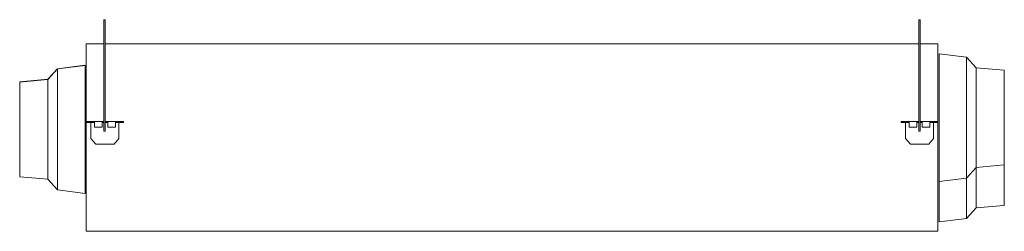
# Model space of a CAD drawing. Header units: millimetres. Extents: x -1020 to 1020, y -437 to 0.
import ezdxf

# ---------------------------------------------------------------- set-up
doc = ezdxf.new("R2010")
doc.units = ezdxf.units.MM

# ---------------------------------------------------------------- blocks, each defined once
blk = doc.blocks.new('RSen_57_ME_FB_ventilation - heat reclaim_ humidification and air processing_daikin - vkm50gbmv1 - heat reclaim ventilation_ humidification and air processing_daikin_lxwxh 2038x832x387 mm-2918248-back')
at = {"lineweight": 18}
for p, q in [((-845.5, 0), (-845.5, -230)), ((-845.5, 0), (-842.5, 0)), ((-842.5, -230), (-842.5, 0)), ((842.5, 0), (842.5, -230)), ((842.5, 0), (845.5, 0)), ((845.5, -230), (845.5, 0)), ((-842.5, -230), (-845.5, -230)), ((845.5, -230), (842.5, -230))]:
    blk.add_line(p, q, dxfattribs=at)
blk = doc.blocks.new('RSen_57_ME_FB_SOg - vkm50gbmv1 - SH_daikin_tbq - standard-2917892-back')
at = {"lineweight": 18}
for p, q in [((-882, -50), (-845.5, -50)), ((-882, -50), (-882, -437)), ((-842.5, -50), (842.5, -50)), ((845.5, -50), (882, -50)), ((882, -210), (882, -50)), ((941.6, -77.1), (884.4, -70.1)), ((884.4, -202.1), (884.4, -70.1)), ((961.6, -99.1), (941.6, -77.1)), ((941.6, -202.1), (941.6, -77.1)), ((-941.6, -101.1), (-961.6, -123.1)), ((-941, -101.7), (-961, -123.7)), ((-884.4, -94), (-941.6, -101.1)), ((-941.6, -101.1), (-941.6, -102.2)), ((-883.8, -94.6), (-941, -101.7)), ((-941, -101.7), (-941, -226.7)), ((-884.4, -94), (-884.4, -94.6)), ((-883.8, -94.6), (-883.8, -226.7)), ((1019.6, -104.1), (961.6, -99.1)), ((961.6, -202.1), (961.6, -99.1)), ((1019.6, -104.1), (1019.6, -202.1)), ((-961.6, -123.1), (-1019.6, -128.1)), ((-1019.6, -226.1), (-1019.6, -128.1)), ((-961, -123.7), (-1019, -128.7)), ((-1019, -226.7), (-1019, -128.7)), ((-961.6, -123.1), (-961.6, -123.7)), ((-961, -123.7), (-961, -226.7)), ((884.4, -334.2), (884.4, -202.1)), ((941.6, -327.1), (941.6, -202.1)), ((961.6, -305.1), (961.6, -202.1)), ((1019.6, -202.1), (1019.6, -300.1)), ((-881.2, -210), (-864.5, -210)), ((-881.2, -210), (-881.2, -212)), ((-864.5, -212), (-881.2, -212)), ((-872, -245.1), (-872, -212)), ((-848.8, -210), (-864.5, -210)), ((-864.5, -210), (-864.5, -212)), ((-864.5, -212), (-864.5, -222)), ((-848.8, -222), (-864.5, -222)), ((-848.8, -210), (-848.8, -222)), ((-848.8, -210), (-845.5, -210)), ((-845.5, -212), (-848.8, -212)), ((-842.5, -210), (-837.2, -210)), ((-837.2, -212), (-842.5, -212)), ((-837.2, -210), (-837.2, -222)), ((-821.5, -210), (-837.2, -210)), ((-821.5, -222), (-837.2, -222)), ((-821.5, -212), (-821.5, -210)), ((-821.5, -210), (-804.8, -210)), ((-821.5, -212), (-821.5, -222)), ((-804.8, -212), (-821.5, -212)), ((-814, -212), (-814, -245.1)), ((-804.8, -210), (-804.8, -212)), ((805.8, -210), (822.5, -210)), ((805.8, -210), (805.8, -212)), ((822.5, -212), (805.8, -212)), ((815, -245.1), (815, -212)), ((838.2, -210), (822.5, -210)), ((822.5, -210), (822.5, -212)), ((822.5, -212), (822.5, -222)), ((838.2, -222), (822.5, -222)), ((838.2, -210), (838.2, -222)), ((838.2, -210), (842.5, -210)), ((842.5, -212), (838.2, -212)), ((845.5, -210), (849.8, -210)), ((849.8, -212), (845.5, -212)), ((849.8, -210), (849.8, -222)), ((865.5, -210), (849.8, -210)), ((865.5, -222), (849.8, -222)), ((865.5, -212), (865.5, -210)), ((865.5, -210), (882.2, -210)), ((865.5, -212), (865.5, -222)), ((882.2, -212), (865.5, -212)), ((873, -212), (873, -245.1)), ((882, -437), (882, -212)), ((882.2, -210), (882.2, -212)), ((-1019.6, -324.1), (-1019.6, -226.1)), ((-1019, -324.7), (-1019, -226.7)), ((-961, -226.7), (-961, -329.7)), ((-941, -226.7), (-941, -351.7)), ((-883.8, -226.7), (-883.8, -358.8)), ((-872, -245.1), (-862, -257)), ((-862, -257), (-824, -257)), ((-824, -257), (-814, -245.1)), ((815, -245.1), (825, -257)), ((825, -257), (863, -257)), ((863, -257), (873, -245.1)), ((941.6, -327.1), (961.6, -305.1)), ((961.6, -305.1), (1019.6, -300.1)), ((961.6, -388.7), (961.6, -305.2)), ((1019.6, -300.2), (1019.6, -383.7)), ((-1019.6, -324.1), (-1019, -324.1)), ((-1019, -324.7), (-961, -329.7)), ((-961, -329.7), (-941, -351.7)), ((884.4, -334.2), (941.6, -327.1)), ((884.4, -417.8), (884.4, -334.2)), ((941.6, -410.7), (941.6, -327.2)), ((-941, -351.7), (-883.8, -358.8)), ((961.6, -388.7), (1019.6, -383.7)), ((941.6, -410.7), (961.6, -388.7)), ((884.4, -417.8), (941.6, -410.7)), ((882, -437), (-882, -437))]:
    blk.add_line(p, q, dxfattribs=at)

msp = doc.modelspace()

# ---------------------------------------------------------------- block references
at = {"lineweight": 18}
for name in ['RSen_57_ME_FB_ventilation - heat reclaim_ humidification and air processing_daikin - vkm50gbmv1 - heat reclaim ventilation_ humidification and air processing_daikin_lxwxh 2038x832x387 mm-2918248-back', 'RSen_57_ME_FB_SOg - vkm50gbmv1 - SH_daikin_tbq - standard-2917892-back']:
    msp.add_blockref(name, (0, 0), dxfattribs=at)

doc.saveas('drawing.dxf')
